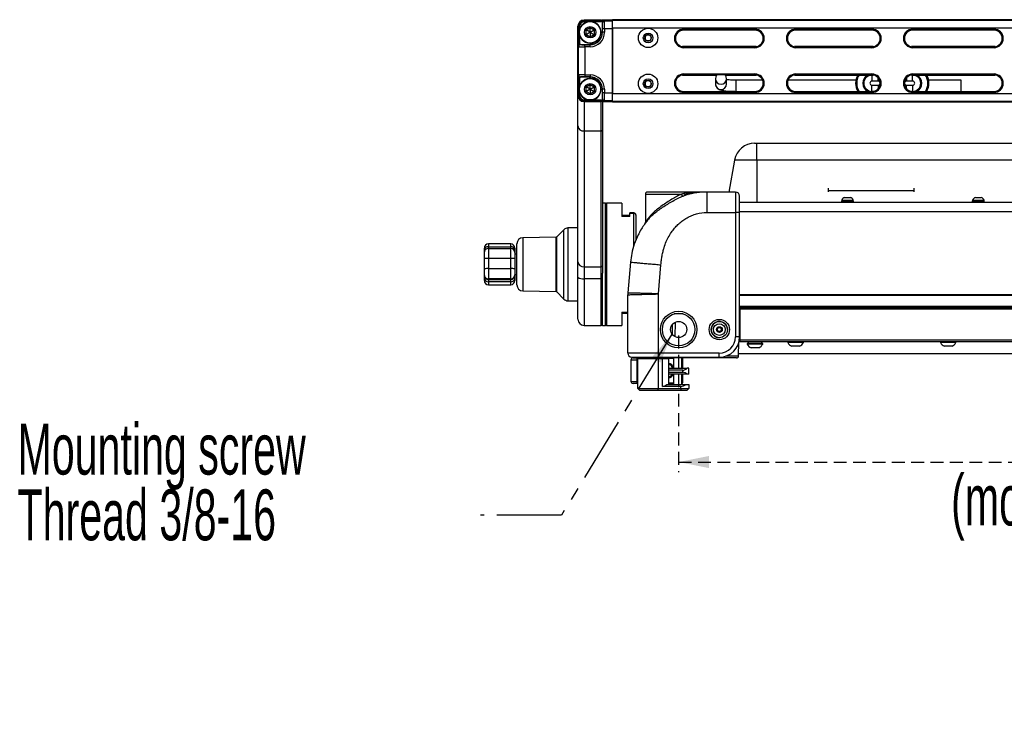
# Model space of a CAD drawing. Header units: millimetres. Extents: x 9 to 583, y 10 to 410.
# Tile 75 of 122: x 307 to 404, y 97 to 165. Entities that reach past the tile are written whole.
import ezdxf

# ---------------------------------------------------------------- set-up
doc = ezdxf.new("R2010")
doc.units = ezdxf.units.MM
doc.linetypes.add('CENTER', pattern=[10.16, 6.35, -1.27, 1.27, -1.27])
doc.linetypes.add('HIDDEN', pattern=[1.905, 1.27, -0.635])
doc.layers.add('DEFAULT_1', color=116, linetype='CENTER')
doc.layers.add('DEFAULT_2', color=5, linetype='HIDDEN')
doc.styles.add('SLDTEXTSTYLE0', font='TXT', dxfattribs={"width": 0.605})
doc.dimstyles.new('SLDDIMSTYLE0', dxfattribs={"dimtxt": 5, "dimasz": 3, "dimexe": 0, "dimexo": 0.0625, "dimgap": 1.25, "dimtad": 1, "dimlfac": 5, "dimrnd": 1e-09, "dimzin": 12, "dimdsep": 46, "dimtxsty": 'SLDTEXTSTYLE0', "dimsah": 1, "dimcen": 0.09, "dimadec": 0, "dimazin": 3, "dimtfac": 1, "dimtofl": 0, "dimtmove": 0, "dimatfit": 3, "dimfxl": 0, "dimfrac": 2, "dimtolj": 1, "dimtzin": 12, "dimarcsym": 0})
doc.dimstyles.new('SLDDIMSTYLE4', dxfattribs={"dimtxt": 0.18, "dimasz": 3, "dimexe": 0, "dimexo": 0.0625, "dimgap": 0, "dimtad": 0, "dimtih": 1, "dimtoh": 1, "dimdec": 0, "dimrnd": 1e-09, "dimzin": 0, "dimdsep": 46, "dimtxsty": 'Standard', "dimsah": 1, "dimcen": 0.09, "dimadec": 0, "dimazin": 0, "dimtfac": 3, "dimtdec": 0, "dimtofl": 0, "dimtmove": 0, "dimatfit": 3, "dimfxl": 0, "dimfrac": 2, "dimtolj": 1, "dimtzin": 0, "dimarcsym": 0})

# ---------------------------------------------------------------- blocks, each defined once
blk = doc.blocks.new('_D_3')
at = {"layer": 'DEFAULT_2'}
for p, q in [((372.063, 133.622), (372.062, 120.193)), ((500.023, 133.612), (500.022, 120.183)), ((372.062, 121.193), (500.022, 121.183))]:
    blk.add_line(p, q, dxfattribs=at)
for points in [[(372.062, 121.193), (375.062, 120.593), (375.062, 121.793)], [(500.022, 121.183), (497.022, 121.783), (497.022, 120.583)]]:
    blk.add_solid(points, dxfattribs=at)
at = {"layer": 'DEFAULT_2', "char_height": 5, "attachment_point": 1, "rotation": 359.99552, "style": 'SLDTEXTSTYLE0'}
for s, insert in [('639.8', (427.864, 127.637)), ('(mounting hole distance)', (398.846, 119.965))]:
    blk.add_mtext(s, dxfattribs=dict(at, insert=insert))
blk = doc.blocks.new('SW_NOTE_0_7')
at = {"layer": 'DEFAULT_1', "color": 0, "char_height": 5, "attachment_point": 1, "style": 'SLDTEXTSTYLE0'}
for s, insert in [('Mounting screw', (-45.506, 8.983)), ('Thread 3/8-16', (-45.506, 2.524))]:
    blk.add_mtext(s, dxfattribs=dict(at, insert=insert))

msp = doc.modelspace()

# ---------------------------------------------------------------- linework, layer by layer
at = {"color": 7, "linetype": 'Continuous', "lineweight": 25}
for p, q in [((362.7628, 164.6218), (362.8169, 164.5676)), ((364.4336, 164.6218), (362.7628, 164.6218)), ((362.7629, 164.6218), (364.4629, 164.6218)), ((362.8169, 164.5676), (364.7611, 164.5676)), ((362.8169, 164.4677), (362.8169, 164.5676)), ((364.4723, 164.6213), (364.4629, 164.6218)), ((364.5029, 164.6211), (364.5228, 164.6211)), ((364.5628, 164.6217), (364.5603, 164.6215)), ((365.5629, 164.6215), (364.5603, 164.6215)), ((364.7611, 164.5676), (364.77, 164.5587)), ((364.77, 164.5587), (365.5629, 164.5587)), ((506.5629, 164.662), (365.5629, 164.662)), ((365.5629, 164.662), (365.5629, 164.6218)), ((365.5629, 164.6218), (506.5629, 164.6218)), ((365.5629, 163.8218), (365.5629, 164.6218)), ((362.1629, 164.0219), (362.1629, 157.2217)), ((362.217, 163.9677), (362.1629, 164.0219)), ((362.1629, 157.2218), (362.1629, 164.0218)), ((362.217, 162.0235), (362.217, 163.9677)), ((362.317, 163.9677), (362.217, 163.9677)), ((362.3055, 163.5719), (362.3236, 163.5719)), ((362.9629, 163.6527), (363.3629, 163.8837)), ((362.9629, 163.1909), (362.9629, 163.6527)), ((363.3629, 163.4218), (362.9629, 163.6527)), ((363.3629, 163.8837), (363.7629, 163.6527)), ((363.3629, 163.4218), (363.3629, 163.8837)), ((363.3629, 163.4218), (363.7629, 163.6527)), ((363.7629, 163.6527), (363.7629, 163.1909)), ((364.5629, 163.4218), (364.5629, 164.366)), ((364.5701, 164.3587), (364.5629, 164.366)), ((364.7803, 163.7588), (364.5804, 163.7588)), ((364.5804, 163.4218), (364.5804, 163.7588)), ((365.5629, 163.7588), (364.7803, 163.7588)), ((364.7803, 163.7588), (364.7803, 163.4218)), ((365.5629, 157.4218), (365.5629, 163.8218)), ((365.5629, 163.7588), (365.5629, 157.4848)), ((372.5629, 163.7318), (379.5629, 163.7318)), ((372.5629, 163.7318), (372.5629, 163.6318)), ((379.5629, 163.6318), (372.5629, 163.6318)), ((379.5629, 163.6318), (379.5629, 163.7318)), ((383.5629, 163.7318), (391.0629, 163.7318)), ((383.5629, 163.7318), (383.5629, 163.6318)), ((391.0629, 163.6318), (383.5629, 163.6318)), ((391.0629, 163.6318), (391.0629, 163.7318)), ((395.0629, 163.7318), (403.0629, 163.7318)), ((395.0629, 163.7318), (395.0629, 163.6318)), ((403.0629, 163.6318), (395.0629, 163.6318)), ((403.0629, 163.6318), (403.0629, 163.7318)), ((362.2949, 163.4218), (362.3129, 163.4218)), ((363.3629, 163.4218), (362.9629, 163.1909)), ((363.3629, 162.9599), (362.9629, 163.1909)), ((363.3629, 163.4218), (363.3629, 162.9599)), ((363.3629, 163.4218), (363.7629, 163.1909)), ((363.7629, 163.1909), (363.3629, 162.9599)), ((364.5629, 163.4218), (364.5804, 163.4218)), ((364.7803, 163.4218), (364.5804, 163.4218)), ((368.7164, 162.8718), (368.8896, 163.1718)), ((368.8896, 162.5718), (368.7164, 162.8718)), ((368.8896, 163.1718), (369.2361, 163.1718)), ((369.2361, 163.1718), (369.4093, 162.8718)), ((369.4093, 162.8718), (369.2361, 162.5718)), ((371.7629, 162.9487), (371.7629, 162.6949)), ((362.2294, 162.0112), (362.217, 162.0235)), ((362.2294, 159.2324), (362.2294, 162.0112)), ((362.4187, 162.2218), (362.4293, 162.2111)), ((362.4187, 162.2218), (363.3629, 162.2218)), ((362.8293, 162.0043), (362.8293, 162.2043)), ((362.8293, 162.2043), (363.3629, 162.2043)), ((363.3629, 162.0043), (362.8293, 162.0043)), ((362.8293, 162.0043), (362.8293, 159.2393)), ((363.3629, 162.2218), (363.3629, 162.2043)), ((363.3629, 162.0043), (363.3629, 162.2043)), ((369.2361, 162.5718), (368.8896, 162.5718)), ((379.6897, 162.0218), (372.436, 162.0218)), ((372.5629, 161.9118), (372.5629, 162.0118)), ((372.5629, 162.0118), (379.5629, 162.0118)), ((379.5629, 161.9118), (372.5629, 161.9118)), ((379.5629, 162.0118), (379.5629, 161.9118)), ((391.1897, 162.0218), (383.436, 162.0218)), ((383.5629, 161.9118), (383.5629, 162.0118)), ((383.5629, 162.0118), (391.0629, 162.0118)), ((391.0629, 161.9118), (383.5629, 161.9118)), ((391.0629, 162.0118), (391.0629, 161.9118)), ((403.1897, 162.0218), (394.936, 162.0218)), ((395.0629, 161.9118), (395.0629, 162.0118)), ((395.0629, 162.0118), (403.0629, 162.0118)), ((403.0629, 161.9118), (395.0629, 161.9118)), ((403.0629, 162.0118), (403.0629, 161.9118)), ((362.217, 159.22), (362.2294, 159.2324)), ((362.217, 157.2758), (362.217, 159.22)), ((362.4293, 159.0324), (362.4187, 159.0218)), ((363.3629, 159.0218), (362.4187, 159.0218)), ((362.8293, 159.2393), (362.8293, 159.0393)), ((362.8293, 159.2393), (363.3629, 159.2393)), ((363.3629, 159.0393), (362.8293, 159.0393)), ((363.3629, 159.2393), (363.3629, 159.0393)), ((363.3629, 159.0218), (363.3629, 159.0393)), ((372.436, 159.2218), (375.811, 159.2218)), ((372.5629, 159.3318), (379.5629, 159.3318)), ((372.5629, 159.3318), (372.5629, 159.2318)), ((379.5629, 159.2318), (372.5629, 159.2318)), ((375.6777, 158.8652), (375.6777, 158.3451)), ((376.6443, 159.2218), (379.6897, 159.2218)), ((376.7777, 158.3451), (376.7777, 158.8652)), ((379.5629, 159.2318), (379.5629, 159.3318)), ((383.436, 159.2218), (391.1897, 159.2218)), ((383.5629, 159.3318), (391.0629, 159.3318)), ((383.5629, 159.3318), (383.5629, 159.2318)), ((391.0629, 159.2318), (383.5629, 159.2318)), ((391.0629, 159.2318), (391.0629, 159.3318)), ((391.0629, 159.2218), (391.0629, 158.6218)), ((394.936, 159.2218), (403.1897, 159.2218)), ((395.0629, 159.3318), (403.0629, 159.3318)), ((395.0629, 159.3318), (395.0629, 159.2318)), ((403.0629, 159.2318), (395.0629, 159.2318)), ((395.0629, 158.6218), (395.0629, 159.2218)), ((403.0629, 159.2318), (403.0629, 159.3318)), ((362.2949, 157.8218), (362.3129, 157.8218)), ((362.3055, 157.9719), (362.3236, 157.9719)), ((362.9629, 158.0527), (363.3629, 158.2837)), ((362.9629, 157.5909), (362.9629, 158.0527)), ((363.3629, 157.8218), (362.9629, 158.0527)), ((363.3629, 157.8218), (362.9629, 157.5909)), ((363.3629, 158.2837), (363.7629, 158.0527)), ((363.3629, 157.8218), (363.3629, 158.2837)), ((363.3629, 157.8218), (363.7629, 158.0527)), ((363.3629, 157.8218), (363.7629, 157.5909)), ((363.3629, 157.8218), (363.3629, 157.3599)), ((363.7629, 158.0527), (363.7629, 157.5909)), ((364.5629, 157.8218), (364.5804, 157.8218)), ((364.5629, 156.8776), (364.5629, 157.8218)), ((364.7803, 157.8218), (364.5804, 157.8218)), ((364.5804, 157.4848), (364.5804, 157.8218)), ((364.7803, 157.8218), (364.7803, 157.4848)), ((368.7164, 158.3718), (368.8896, 158.6718)), ((368.8896, 158.0718), (368.7164, 158.3718)), ((368.8896, 158.6718), (369.2361, 158.6718)), ((369.2361, 158.0718), (368.8896, 158.0718)), ((369.2361, 158.6718), (369.4093, 158.3718)), ((369.4093, 158.3718), (369.2361, 158.0718)), ((371.7629, 158.5487), (371.7629, 158.2949)), ((380.3153, 158.7218), (377.7277, 158.7218)), ((389.4912, 158.7218), (382.8105, 158.7218)), ((391.6629, 158.6218), (391.0629, 158.6218)), ((391.0629, 157.6218), (391.0629, 158.2218)), ((391.0629, 158.2218), (391.6629, 158.2218)), ((395.0629, 158.6218), (394.4629, 158.6218)), ((394.4629, 158.2218), (395.0629, 158.2218)), ((395.0629, 158.2218), (395.0629, 157.6218)), ((399.8277, 158.7218), (396.6345, 158.7218)), ((399.8277, 157.6218), (399.8277, 158.7218)), ((362.1629, 157.2217), (362.217, 157.2758)), ((362.1629, 154.2197), (362.1629, 157.2217)), ((362.317, 157.2758), (362.217, 157.2758)), ((363.3629, 157.3599), (362.9629, 157.5909)), ((363.7629, 157.5909), (363.3629, 157.3599)), ((364.5629, 156.8776), (364.5701, 156.8848)), ((364.7803, 157.4848), (364.5804, 157.4848)), ((364.7803, 157.4848), (365.5629, 157.4848)), ((365.5629, 156.6218), (365.5629, 157.4218)), ((372.5629, 157.5118), (372.5629, 157.6118)), ((372.5629, 157.6118), (379.5629, 157.6118)), ((379.5629, 157.5118), (372.5629, 157.5118)), ((377.7277, 157.6218), (379.6897, 157.6218)), ((379.5629, 157.6118), (379.5629, 157.5118)), ((383.436, 157.6218), (389.6772, 157.6218)), ((383.5629, 157.5118), (383.5629, 157.6118)), ((383.5629, 157.6118), (391.0629, 157.6118)), ((391.0629, 157.5118), (383.5629, 157.5118)), ((391.1897, 157.6218), (391.0629, 157.6218)), ((391.0629, 157.6118), (391.0629, 157.5118)), ((395.0629, 157.6218), (394.936, 157.6218)), ((395.0629, 157.5118), (395.0629, 157.6118)), ((395.0629, 157.6118), (403.0629, 157.6118)), ((403.0629, 157.5118), (395.0629, 157.5118)), ((396.4485, 157.6218), (399.8277, 157.6218)), ((403.0629, 157.6118), (403.0629, 157.5118)), ((362.8169, 156.6759), (362.7628, 156.6218)), ((364.4336, 156.6218), (362.7628, 156.6218)), ((362.7629, 156.6218), (364.4629, 156.6218)), ((362.7629, 156.6218), (362.7629, 153.7282)), ((362.8169, 156.7759), (362.8169, 156.6759)), ((364.7611, 156.6759), (362.8169, 156.6759)), ((364.4629, 156.6218), (364.4723, 156.6222)), ((364.4629, 153.7282), (364.4629, 156.6218)), ((364.5228, 156.6225), (364.5029, 156.6225)), ((364.5603, 156.622), (365.5629, 156.622)), ((364.5603, 156.622), (364.5628, 156.6219)), ((364.5629, 156.622), (364.5629, 153.8101)), ((364.77, 156.6849), (364.7611, 156.6759)), ((365.5629, 156.6849), (364.77, 156.6849)), ((506.5629, 156.6218), (365.5629, 156.6218)), ((365.5629, 156.6218), (365.5629, 156.5816)), ((365.5629, 156.5816), (506.5629, 156.5816)), ((362.1629, 140.8718), (362.1629, 154.2197)), ((362.7629, 153.7282), (364.4629, 153.7282)), ((362.7629, 153.7282), (362.7629, 140.3803)), ((364.4629, 140.3803), (364.4629, 153.7282)), ((364.5629, 153.8101), (364.5629, 140.4622)), ((379.5343, 152.5218), (379.7629, 152.5218)), ((379.7629, 150.8691), (379.7629, 152.5218)), ((379.7629, 152.5218), (425.5629, 152.5218)), ((393, 152.5343), (393, 152.5218)), ((394.3266, 152.5218), (394.3266, 152.5343)), ((377.5647, 150.8691), (377.0097, 147.7218)), ((379.7629, 150.8691), (377.5647, 150.8691)), ((425.5629, 150.8691), (379.7629, 150.8691)), ((386.8029, 147.8818), (386.8029, 148.1055)), ((395.2029, 147.8818), (395.2029, 148.1055)), ((368.7901, 147.5218), (368.7901, 144.7551)), ((372.6858, 147.7218), (368.9901, 147.7218)), ((372.8103, 147.6023), (372.624, 147.5761)), ((373.0807, 147.7218), (372.6858, 147.7218)), ((373.2307, 147.6364), (373.1123, 147.6274)), ((377.659, 147.7218), (374.8431, 147.7218)), ((386.8029, 147.7396), (386.8029, 147.8818)), ((386.8029, 147.8818), (395.2029, 147.8818)), ((388.3779, 147.1918), (388.9479, 147.1918)), ((395.2029, 147.7396), (395.2029, 147.8818)), ((401.2279, 147.1918), (401.7979, 147.1918)), ((364.8629, 146.6218), (364.5629, 146.6218)), ((364.8629, 140.6218), (364.8629, 146.6218)), ((366.4629, 146.6218), (364.9629, 146.6218)), ((366.4629, 146.6218), (366.4629, 145.3353)), ((378.059, 146.7218), (427.8129, 146.7218)), ((494.0339, 146.7129), (378.059, 146.7129)), ((388.0729, 146.8618), (388.0729, 146.7218)), ((388.0729, 146.8618), (389.2529, 146.8618)), ((388.0929, 146.9378), (388.0929, 146.8618)), ((388.0929, 146.9378), (389.2329, 146.9378)), ((389.2329, 146.8618), (389.2329, 146.9378)), ((389.2529, 146.7218), (389.2529, 146.8618)), ((400.9229, 146.8618), (400.9229, 146.7218)), ((400.9229, 146.8618), (402.1029, 146.8618)), ((400.9429, 146.9378), (400.9429, 146.8618)), ((400.9429, 146.9378), (402.0829, 146.9378)), ((402.0829, 146.8618), (402.0829, 146.9378)), ((402.1029, 146.7218), (402.1029, 146.8618)), ((367.2629, 145.4211), (366.4629, 145.4211)), ((367.2629, 145.3353), (366.4629, 145.3353)), ((367.6629, 145.6822), (367.2629, 145.6822)), ((367.2629, 145.615), (367.2629, 145.6822)), ((367.2629, 145.3353), (367.2629, 145.615)), ((367.6629, 145.615), (367.2629, 145.615)), ((367.8629, 145.4822), (367.8629, 145.4486)), ((367.8629, 145.4486), (367.8629, 143.0328)), ((374.8431, 145.7218), (377.659, 145.7218)), ((378.059, 145.7218), (377.659, 145.7218)), ((377.659, 145.7218), (377.659, 133.5018)), ((378.059, 133.5018), (378.059, 145.7218)), ((362.1629, 144.2218), (361.1839, 144.2047)), ((368.7601, 144.637), (368.7539, 144.6285)), ((368.9241, 144.8521), (368.7845, 144.6702)), ((360.0142, 143.289), (356.7524, 143.2321)), ((360.7701, 144.0291), (360.0418, 143.3007)), ((355.5629, 142.6218), (353.3629, 142.6218)), ((353.3629, 142.3536), (355.5629, 142.3536)), ((356.1629, 138.6114), (356.1629, 142.6322)), ((367.8629, 143.2218), (367.9588, 143.2218)), ((352.9629, 142.0072), (352.9629, 142.2218)), ((352.9629, 141.7884), (352.9629, 142.0072)), ((352.9629, 141.1941), (352.9629, 141.7884)), ((353.3629, 142.1884), (353.3629, 141.1979)), ((353.3629, 142.1884), (355.5629, 142.1884)), ((355.5629, 141.1979), (355.5629, 142.1884)), ((355.9629, 142.2218), (355.9629, 142.0072)), ((355.9629, 142.0072), (355.9629, 141.7884)), ((355.9629, 141.7884), (355.9629, 141.1941)), ((356.1629, 141.6218), (355.9629, 141.6218)), ((352.9629, 140.1942), (352.9629, 141.1941)), ((353.3629, 141.1979), (353.3629, 140.198)), ((355.5629, 141.1979), (353.3629, 141.1979)), ((355.5629, 140.198), (355.5629, 141.1979)), ((355.9629, 141.1941), (355.9629, 140.1942)), ((362.1629, 139.3529), (362.1629, 140.8718)), ((362.7629, 140.3803), (364.4629, 140.3803)), ((362.7629, 140.3803), (362.7629, 139.2119)), ((364.4629, 139.2119), (364.4629, 140.3803)), ((364.5629, 140.4622), (364.5629, 139.7564)), ((364.8629, 134.6218), (364.8629, 140.6218)), ((367.3318, 140.8389), (367.0666, 137.8088)), ((370.0705, 137.7218), (370.3203, 140.5775)), ((352.9629, 139.5885), (352.9629, 140.1942)), ((352.9629, 139.5393), (352.9629, 139.5885)), ((352.9629, 139.2518), (352.9629, 139.5393)), ((353.3629, 140.198), (353.3629, 139.1885)), ((353.3629, 140.198), (355.5629, 140.198)), ((355.5629, 139.1885), (355.5629, 140.198)), ((355.9629, 140.1942), (355.9629, 139.5885)), ((355.9629, 139.6218), (356.1629, 139.6218)), ((355.9629, 139.5885), (355.9629, 139.5393)), ((355.9629, 139.5393), (355.9629, 139.2518)), ((364.5629, 134.6218), (364.5629, 139.7564)), ((352.9629, 139.0218), (352.9629, 139.2518)), ((355.5629, 139.1885), (353.3629, 139.1885)), ((353.3629, 139.1885), (353.3629, 139.1393)), ((353.3629, 139.1393), (355.5629, 139.1393)), ((353.3629, 139.1393), (353.3629, 138.9093)), ((355.5629, 138.9093), (353.3629, 138.9093)), ((353.3629, 138.6218), (355.5629, 138.6218)), ((355.5629, 139.1393), (355.5629, 139.1885)), ((355.5629, 138.9093), (355.5629, 139.1393)), ((355.9629, 139.2518), (355.9629, 139.0218)), ((362.1629, 135.2218), (362.1629, 139.3529)), ((364.4629, 139.2119), (362.7629, 139.2119)), ((356.7524, 138.0115), (360.0142, 137.9546)), ((360.0418, 137.9429), (360.7701, 137.2145)), ((367.059, 131.9018), (367.059, 137.6345)), ((370.0705, 131.9018), (370.0705, 137.7218)), ((361.1839, 137.0389), (362.1629, 137.0218)), ((366.4629, 135.9083), (366.4629, 134.6218)), ((366.4629, 135.8225), (367.059, 135.8225)), ((372.4969, 135.7518), (371.6288, 135.7518)), ((494.0339, 136.4218), (378.059, 136.4218)), ((378.059, 136.3618), (378.0629, 136.3618)), ((378.0629, 136.3618), (378.0629, 136.2592)), ((378.1029, 136.3218), (378.0629, 136.3218)), ((378.0629, 136.2592), (378.0629, 133.2166)), ((378.0629, 136.1218), (378.1029, 136.1218)), ((378.1029, 136.0218), (378.0629, 136.0218)), ((378.1029, 135.7518), (378.0629, 135.7518)), ((378.1029, 136.3518), (378.1029, 136.2518)), ((378.1029, 136.3518), (494.0229, 136.3518)), ((378.1029, 136.2518), (494.0229, 136.2518)), ((378.1029, 133.2118), (378.1029, 136.2518)), ((362.7629, 134.6218), (364.4629, 134.6218)), ((364.5629, 134.6218), (364.8629, 134.6218)), ((364.9629, 134.6218), (366.4629, 134.6218)), ((371.7113, 133.5102), (371.749, 134.9508)), ((375.832, 134.2177), (375.9525, 134.4147)), ((375.9423, 134.0148), (375.832, 134.2177)), ((376.1732, 134.0089), (375.9423, 134.0148)), ((375.9525, 134.4147), (376.1834, 134.4088)), ((376.2937, 134.2059), (376.1732, 134.0089)), ((376.1834, 134.4088), (376.2937, 134.2059)), ((378.059, 133.5018), (377.659, 133.5018)), ((377.9546, 131.6166), (377.9903, 132.9821)), ((378.0629, 133.0218), (378.0006, 133.0218)), ((378.1029, 133.2718), (378.0629, 133.2718)), ((378.0629, 133.2166), (378.0629, 133.0218)), ((378.1029, 133.2118), (494.0229, 133.2118)), ((378.1029, 133.0118), (378.1029, 133.2118)), ((494.0229, 133.0118), (378.1029, 133.0118)), ((378.8029, 132.8518), (378.8029, 132.7758)), ((379.5629, 132.8518), (378.8029, 132.8518)), ((379.5629, 132.7758), (378.8029, 132.7758)), ((378.8829, 133.0118), (378.8829, 132.8518)), ((380.3229, 132.8518), (379.5629, 132.8518)), ((380.3229, 132.7758), (379.5629, 132.7758)), ((380.2429, 132.8518), (380.2429, 133.0118)), ((380.3229, 132.7758), (380.3229, 132.8518)), ((382.8029, 133.0118), (382.8029, 132.9358)), ((383.5629, 132.9358), (382.8029, 132.9358)), ((384.3229, 132.9358), (383.5629, 132.9358)), ((384.3229, 132.9358), (384.3229, 133.0118)), ((397.8029, 133.0118), (397.8029, 132.9358)), ((398.5629, 132.9358), (397.8029, 132.9358)), ((399.3229, 132.9358), (398.5629, 132.9358)), ((399.3229, 132.9358), (399.3229, 133.0118)), ((370.0705, 131.5018), (370.0705, 131.9018)), ((376.059, 131.9018), (370.0705, 131.9018)), ((376.059, 131.5018), (376.059, 131.9018)), ((494.1255, 131.8218), (377.9599, 131.8218)), ((379.5629, 132.4118), (379.1829, 132.4118)), ((379.9429, 132.4118), (379.5629, 132.4118)), ((383.5629, 132.5718), (383.1829, 132.5718)), ((383.9429, 132.5718), (383.5629, 132.5718)), ((398.5629, 132.5718), (398.1829, 132.5718)), ((398.9429, 132.5718), (398.5629, 132.5718)), ((367.3788, 131.2218), (367.3788, 129.1218)), ((367.5788, 131.4218), (367.9663, 131.4218)), ((367.96, 131.2218), (367.96, 129.1218)), ((367.9663, 131.4218), (368.1629, 131.4218)), ((370.0629, 131.3218), (368.0629, 131.3218)), ((368.0629, 128.4218), (368.0629, 131.3218)), ((368.1629, 131.4218), (370.0629, 131.4218)), ((368.1921, 131.4218), (368.1834, 131.5018)), ((370.0629, 131.3218), (370.0629, 131.4218)), ((370.0629, 131.4218), (370.4629, 131.4218)), ((370.4629, 131.3218), (370.0629, 131.3218)), ((370.0629, 131.3218), (370.0629, 128.4218)), ((370.0705, 131.5018), (376.059, 131.5018)), ((370.4629, 131.3218), (370.4629, 131.4218)), ((370.4629, 131.4218), (370.8689, 131.4218)), ((371.0629, 131.3218), (370.4629, 131.3218)), ((370.4629, 128.6218), (370.4629, 131.3218)), ((376.0629, 131.4218), (370.8689, 131.4218)), ((371.0629, 131.3828), (371.0629, 131.3218)), ((371.0629, 131.3218), (371.0629, 128.8218)), ((371.5629, 131.4218), (371.5629, 130.4218)), ((372.3629, 130.4218), (372.3629, 131.4218)), ((372.4524, 131.3818), (372.4501, 131.3818)), ((372.4525, 130.4218), (372.4525, 131.3818)), ((377.7546, 131.4218), (376.0629, 131.4218)), ((371.0629, 130.4218), (372.9101, 130.4218)), ((372.4629, 130.2218), (371.0629, 130.2218)), ((371.0629, 130.0218), (372.4629, 130.0218)), ((372.9101, 129.8218), (371.0629, 129.8218)), ((371.5629, 129.8218), (371.5629, 128.8218)), ((372.3629, 128.8218), (372.3629, 129.8218)), ((372.4525, 128.9618), (372.4525, 129.8218)), ((372.4629, 130.0218), (372.4629, 130.2218)), ((373.0629, 130.4218), (372.9101, 130.4218)), ((373.0629, 129.8218), (372.9101, 129.8218)), ((373.0629, 129.8218), (373.0629, 130.4218)), ((367.9663, 128.9218), (367.5788, 128.9218)), ((368.0629, 128.9218), (367.9663, 128.9218)), ((370.9101, 128.8218), (372.792, 128.8218)), ((371.5629, 128.9218), (371.0629, 128.9218)), ((372.4102, 128.9218), (372.3629, 128.9218)), ((372.4124, 128.9218), (372.4102, 128.9218)), ((372.4501, 128.9618), (372.4524, 128.9618)), ((372.792, 128.8218), (373.0629, 128.8218)), ((373.0629, 128.8218), (373.0629, 128.4218)), ((368.2629, 128.2218), (368.0629, 128.4218)), ((368.0629, 128.4218), (370.0629, 128.4218)), ((370.0629, 128.2218), (368.2629, 128.2218)), ((370.0629, 128.2218), (370.0629, 128.4218)), ((370.0629, 128.4218), (372.2629, 128.4218)), ((372.2629, 128.2218), (370.0629, 128.2218)), ((372.2629, 128.6218), (370.4629, 128.6218)), ((372.2629, 128.4218), (372.2629, 128.6218)), ((372.2629, 128.4218), (372.2629, 128.2218)), ((372.2629, 128.4218), (373.0629, 128.4218)), ((372.8629, 128.2218), (372.2629, 128.2218)), ((373.0629, 128.4218), (372.8629, 128.2218))]:
    msp.add_line(p, q, dxfattribs=at)
at = {"color": 8, "linetype": 'Continuous', "lineweight": 25}
for p, q in [((362.317, 163.9677), (362.317, 163.6381)), ((363.1466, 164.4677), (362.8169, 164.4677)), ((364.5906, 164.4677), (363.5791, 164.4677)), ((434.9139, 163.8218), (365.5629, 163.8218)), ((362.317, 163.2055), (362.317, 162.194)), ((362.317, 159.0496), (362.317, 158.0381)), ((391.6629, 158.6218), (391.6629, 158.9659)), ((394.4629, 158.9659), (394.4629, 158.6218)), ((377.7277, 157.6218), (377.7277, 158.7218)), ((391.6629, 158.2218), (391.6629, 157.8776)), ((394.4629, 157.8776), (394.4629, 158.2218)), ((362.317, 157.6055), (362.317, 157.2758)), ((365.5629, 157.4218), (434.9139, 157.4218)), ((391.0629, 157.6218), (391.0629, 157.6118)), ((395.0629, 157.6118), (395.0629, 157.6218)), ((362.8169, 156.7759), (363.1466, 156.7759)), ((363.5791, 156.7759), (364.5906, 156.7759)), ((379.7629, 150.8691), (379.7629, 146.7218)), ((368.7901, 147.5218), (372.333, 147.5218)), ((364.9629, 146.6218), (364.9629, 140.6218)), ((494.0339, 146.712), (378.059, 146.712)), ((367.6629, 145.615), (367.6629, 145.6822)), ((367.6629, 142.4597), (367.6629, 145.615)), ((494.0339, 145.7741), (378.059, 145.7741)), ((360.0142, 137.9546), (360.0142, 143.289)), ((360.0418, 143.3007), (360.0418, 137.9429)), ((360.7701, 143.6303), (360.7701, 144.0291)), ((360.7701, 137.2145), (360.7701, 143.6303)), ((361.1839, 144.2047), (361.1839, 143.7854)), ((361.1839, 143.7854), (361.1839, 137.0389)), ((353.3629, 142.6218), (353.3629, 142.3536)), ((353.3629, 142.3536), (353.3629, 142.1884)), ((355.5629, 142.3536), (355.5629, 142.6218)), ((355.5629, 142.1884), (355.5629, 142.3536)), ((356.7524, 143.2321), (356.7524, 142.9266)), ((356.7524, 142.9266), (356.7524, 138.0115)), ((364.9629, 140.6218), (364.9629, 134.6218)), ((353.3629, 138.9093), (353.3629, 138.6218)), ((355.5629, 138.6218), (355.5629, 138.9093)), ((362.7629, 139.2119), (362.7629, 134.6218)), ((364.4629, 134.6218), (364.4629, 139.2119)), ((378.059, 137.6741), (494.0339, 137.6741)), ((494.0339, 137.5694), (378.059, 137.5694)), ((378.059, 136.5218), (494.0339, 136.5218)), ((366.4629, 135.9083), (367.059, 135.9083)), ((378.0629, 136.2592), (378.059, 136.2592)), ((378.1029, 135.9392), (378.0629, 135.9392)), ((371.4629, 133.7021), (371.4629, 134.7414)), ((378.0386, 133.2166), (378.0629, 133.2166)), ((378.0629, 133.3692), (378.1029, 133.3692)), ((367.96, 131.2218), (367.3788, 131.2218)), ((368.0629, 131.2218), (367.96, 131.2218)), ((370.0629, 131.4218), (370.0629, 131.5)), ((371.5629, 131.3818), (371.0629, 131.3818)), ((372.4501, 131.3818), (372.3629, 131.3818)), ((372.4501, 131.3818), (372.4501, 130.4218)), ((372.4524, 130.4218), (372.4524, 131.3818)), ((372.4525, 131.3818), (372.4524, 131.3818)), ((376.0629, 131.4218), (376.0629, 131.5018)), ((376.7268, 131.6166), (377.9546, 131.6166)), ((372.4501, 129.8218), (372.4501, 128.9618)), ((372.4524, 128.9618), (372.4524, 129.8218)), ((367.3788, 129.1218), (367.96, 129.1218)), ((367.96, 129.1218), (368.0629, 129.1218)), ((371.0629, 128.9618), (371.5629, 128.9618)), ((372.3629, 128.9618), (372.4501, 128.9618)), ((372.4524, 128.9618), (372.4525, 128.9618))]:
    msp.add_line(p, q, dxfattribs=at)
at = {"color": 7, "linetype": 'Continuous', "lineweight": 25, "flags": 128}
msp.add_lwpolyline([(373.1879, 147.5379), (373.1795, 147.5378), (373.1704, 147.5412), (373.1609, 147.5481), (373.1511, 147.5582), (373.1412, 147.5715), (373.1313, 147.5876), (373.1216, 147.6064), (373.1123, 147.6274)], dxfattribs=at)
at = {"color": 7, "linetype": 'Continuous', "lineweight": 25}
for centre, radius in [((363.3629, 163.4218), 1.05), ((363.3629, 163.4218), 0.558), ((369.0629, 162.8718), 0.95), ((369.0629, 162.8718), 0.475), ((363.3629, 157.8218), 1.05), ((369.0629, 158.3718), 0.95), ((369.0629, 158.3718), 0.475), ((363.3629, 157.8218), 0.558), ((372.0629, 134.2118), 1.8), ((372.0629, 134.2118), 1.6), ((372.0629, 134.2218), 0.7938), ((376.0629, 134.2118), 1), ((376.0629, 134.2118), 0.8), ((376.0629, 134.2118), 0.57), ((376.0629, 134.2118), 0.285)]:
    msp.add_circle(centre, radius, dxfattribs=at)
for centre, radius, start, end in [((362.7629, 164.0218), 0.6, 90, 180), ((364.7701, 164.3587), 0.2, 90.020437, 179.979563), ((363.3629, 163.4218), 1.068, 180, 171.920128), ((363.3629, 163.4218), 1.068, 171.920128, 180), ((372.5629, 162.8218), 0.91, 90, 270), ((372.5629, 162.8218), 0.81, 90, 270), ((379.5629, 162.8218), 0.91, 270, 90), ((379.5629, 162.8218), 0.81, 270, 90), ((383.5629, 162.8218), 0.91, 90, 270), ((383.5629, 162.8218), 0.81, 90, 270), ((391.0629, 162.8218), 0.91, 270, 90), ((391.0629, 162.8218), 0.81, 270, 90), ((395.0629, 162.8218), 0.91, 90, 270), ((395.0629, 162.8218), 0.81, 90, 270), ((403.0629, 162.8218), 0.91, 270, 90), ((403.0629, 162.8218), 0.81, 270, 90), ((363.3629, 163.4218), 1.4175, 270, 0), ((363.3629, 163.4218), 1.2175, 270, 0), ((363.3629, 163.4218), 1.2, 270, 0), ((369.0629, 162.8718), 0.3, 150, 210), ((369.0629, 162.8718), 0.3, 90, 150), ((369.0629, 162.8718), 0.3, 210, 270), ((369.0629, 162.8718), 0.3, 30, 90), ((369.0629, 162.8718), 0.3, 270, 330), ((369.0629, 162.8718), 0.3, 330, 30), ((362.4294, 162.0111), 0.2, 90.020437, 179.979563), ((362.4294, 159.2325), 0.2, 180.020437, 269.979563), ((363.3629, 157.8218), 1.068, 180, 171.920128), ((363.3629, 157.8218), 1.4175, 0, 90), ((363.3629, 157.8218), 1.2175, 0, 90), ((363.3629, 157.8218), 1.2, 0, 90), ((372.5629, 158.4218), 0.91, 90, 270), ((372.5629, 158.4218), 0.81, 90, 270), ((376.2277, 158.8646), 0.5487, 137.993677, 42.006323), ((379.5629, 158.4218), 0.91, 270, 90), ((379.5629, 158.4218), 0.81, 270, 90), ((383.5629, 158.4218), 0.91, 90, 270), ((383.5629, 158.4218), 0.81, 90, 270), ((391.0629, 158.4218), 1.6, 150, 210.414365), ((391.0629, 158.4218), 0.8, 90, 270), ((391.0629, 158.4218), 0.91, 270, 90), ((391.0629, 158.4218), 0.81, 270, 90), ((395.0629, 158.4218), 0.91, 90, 270), ((395.0629, 158.4218), 0.81, 90, 270), ((395.0629, 158.4218), 0.8, 270, 90), ((395.0629, 158.4218), 1.6, 329.585635, 30), ((403.0629, 158.4218), 0.91, 270, 90), ((403.0629, 158.4218), 0.81, 270, 90), ((363.3629, 157.8218), 1.068, 171.920128, 180), ((369.0629, 158.3718), 0.3, 150, 210), ((369.0629, 158.3718), 0.3, 90, 150), ((369.0629, 158.3718), 0.3, 210, 270), ((369.0629, 158.3718), 0.3, 30, 90), ((369.0629, 158.3718), 0.3, 270, 330), ((369.0629, 158.3718), 0.3, 330, 30), ((391.0629, 158.4218), 0.2, 90, 270), ((391.6629, 158.4218), 0.2, 270, 90), ((394.4629, 158.4218), 0.2, 90, 270), ((395.0629, 158.4218), 0.2, 270, 90), ((362.7629, 157.2218), 0.6, 180, 270), ((364.7701, 156.8849), 0.2, 180.020437, 269.979563), ((362.7135, 154.28), 0.5539, 186.243546, 275.111074), ((364.4711, 153.8202), 0.0923, 264.888926, 353.756454), ((379.5343, 150.5218), 2, 90, 170), ((368.9901, 147.5218), 0.2, 90, 180), ((372.5629, 147.5545), 0.2322, 188.100261, 252.22756), ((374.8431, 140.1818), 7.54, 101.647631, 106.979375), ((372.6665, 147.5771), 0.1459, 9.936341, 82.408855), ((372.9662, 147.6516), 0.1635, 197.524909, 276.268399), ((372.9907, 147.6391), 0.1222, 354.481172, 42.568522), ((373.7706, 147.6502), 0.5401, 172.382138, 181.463204), ((373.3783, 147.6552), 0.1489, 187.25103, 222.083735), ((377.659, 147.3218), 0.4, 0, 90), ((388.6629, 146.5851), 0.6703, 115.1629, 148.253744), ((388.6629, 146.5851), 0.6703, 31.746256, 64.8371), ((401.5129, 146.5851), 0.6703, 115.1629, 148.253744), ((401.5129, 146.5851), 0.6703, 31.746256, 64.8371), ((364.9629, 146.5218), 0.1, 90, 180), ((367.6629, 145.4822), 0.2, 0, 90), ((367.6782, 145.4301), 0.1856, 5.713034, 94.752002), ((360.0135, 143.329), 0.04, 271, 315), ((361.1944, 143.6048), 0.6, 91, 135), ((353.3629, 142.2218), 0.4, 90, 180), ((353.3378, 141.9784), 0.3761, 86.185573, 175.593815), ((355.5629, 142.2218), 0.4, 0, 90), ((355.5879, 141.9784), 0.3761, 4.406185, 93.814427), ((356.7629, 142.6322), 0.6, 91, 180), ((353.3628, 141.7884), 0.4, 89.998702, 179.998702), ((355.5629, 141.7884), 0.4, 0.001298, 90.001298), ((353.2629, 130.6912), 10.5072, 89.45474, 91.636177), ((355.6628, 130.6912), 10.5072, 88.363823, 90.54526), ((362.7135, 140.932), 0.5539, 186.243546, 275.111074), ((364.4711, 140.4722), 0.0923, 264.888926, 353.756454), ((353.2629, 129.6913), 10.5072, 89.45474, 91.636177), ((353.3628, 139.5885), 0.4, 180.001298, 270.001298), ((353.3628, 139.5393), 0.4, 180.001298, 270.001298), ((355.6628, 129.6913), 10.5072, 88.363823, 90.54526), ((355.5629, 139.5885), 0.4, 269.998702, 359.998702), ((355.5629, 139.5393), 0.4, 269.998702, 359.998702), ((353.3362, 139.283), 0.3746, 184.77251, 274.085111), ((353.3629, 139.0218), 0.4, 180, 270), ((355.5895, 139.283), 0.3746, 265.914889, 355.22749), ((355.5629, 139.0218), 0.4, 270, 360), ((356.7629, 138.6114), 0.6, 180, 269), ((362.6211, 139.956), 0.7575, 232.769992, 280.783199), ((364.4865, 139.3359), 0.1262, 259.216801, 307.230008), ((360.0135, 137.9146), 0.04, 45, 89), ((369.059, 137.6345), 2, 175, 180), ((361.1944, 137.6388), 0.6, 225, 269), ((362.7629, 135.2218), 0.6, 180, 270), ((364.4629, 134.7218), 0.1, 270, 0), ((364.9629, 134.7218), 0.1, 180, 270), ((376.0629, 134.2118), 0.8, 360, 202.522674), ((376.0629, 134.2118), 0.8, 202.522674, 270), ((376.0629, 134.2118), 0.2, 148.533991, 208.533991), ((376.0629, 134.2118), 0.2, 208.533991, 268.533991), ((376.0629, 134.2118), 0.2, 88.533991, 148.533991), ((376.0629, 134.2118), 0.2, 268.533991, 328.533991), ((376.0629, 134.2118), 0.2, 28.533991, 88.533991), ((376.0629, 134.2118), 0.2, 328.533991, 28.533991), ((376.059, 133.5018), 1.6, 270, 0), ((376.059, 133.5018), 2, 270, 0), ((379.5629, 133.1888), 0.865, 208.523786, 243.940169), ((379.5629, 133.1888), 0.865, 296.059831, 331.476214), ((383.5629, 133.3488), 0.865, 208.523786, 243.940169), ((383.5629, 133.3488), 0.865, 296.059831, 331.476214), ((398.5629, 133.3488), 0.865, 208.523786, 243.940169), ((398.5629, 133.3488), 0.865, 296.059831, 331.476214), ((367.459, 131.9018), 0.4, 180, 270), ((367.5788, 131.2218), 0.2, 90, 180), ((369.5628, 131.2717), 1.6035, 174.630763, 181.785084), ((368.1629, 131.3218), 0.1, 90, 180), ((368.3711, 131.6218), 0.2, 217.706728, 270), ((370.9629, 131.3218), 0.1, 0, 90), ((371.1029, 131.3828), 0.04, 103.05419, 180), ((371.0472, 130.372), 0.3998, 7.159387, 87.757653), ((372.4101, 131.3818), 0.04, 359.979637, 89.979623), ((372.4124, 131.3818), 0.04, 359.979637, 89.979623), ((372.4125, 131.3818), 0.04, 0, 90), ((377.7546, 131.6218), 0.2, 270, 358.5), ((371.1029, 130.4608), 0.04, 180, 256.94581), ((371.1029, 129.7828), 0.04, 103.05419, 180), ((371.0472, 129.9716), 0.3998, 272.238692, 337.998458), ((372.4629, 130.8218), 0.6, 270, 318.189685), ((372.4629, 129.4218), 0.6, 41.810315, 90), ((367.5788, 129.1218), 0.2, 180, 270), ((369.5628, 129.0718), 1.6035, 178.214916, 185.369237), ((370.4629, 129.2218), 0.6, 270, 318.189685), ((371.1029, 128.8608), 0.04, 180, 256.94581), ((372.2629, 129.4218), 0.8, 270, 311.409622), ((372.4101, 128.9618), 0.04, 270.020377, 0.020363), ((372.4124, 128.9618), 0.04, 270.020377, 0.020363), ((372.4125, 128.9618), 0.04, 270, 0)]:
    msp.add_arc(centre, radius, start, end, dxfattribs=at)
at = {"color": 8, "linetype": 'Continuous', "lineweight": 25}
for centre, radius, start, end in [((391.0629, 158.4218), 1.5, 147.769047, 212.683639), ((391.0629, 158.4218), 0.9, 117.266044, 244.158067), ((395.0629, 158.4218), 0.9, 295.841933, 62.733956), ((395.0629, 158.4218), 1.5, 327.316361, 32.230953), ((376.2277, 158.3478), 0.55, 180.280938, 359.719062), ((371.0434, 130.372), 0.4998, 5.718064, 87.76955), ((371.1007, 130.4459), 0.0379, 180.139692, 219.471036), ((371.0435, 129.9715), 0.4997, 272.223347, 342.569251)]:
    msp.add_arc(centre, radius, start, end, dxfattribs=at)
at = {"color": 7, "linetype": 'Continuous', "lineweight": 25}
for centre, major_axis, ratio, start_param, end_param in [((362.7629, 164.0217), (0.4244, -0.4244), 0.9996955, 2.3563468, 3.9268385), ((362.8171, 163.9676), (-0.4244, 0.4244), 0.9997969, 5.4979394, 7.0684312), ((364.4336, 164.6211), (0.04, 0), 0.0174551, 0.5235988, 1.5707963), ((364.5029, 164.6218), (0.04, 0), 0.0174551, 3.6651914, 4.712389), ((364.5228, 164.6218), (0.04, 0), 0.0174551, 4.712389, 5.9266302), ((364.7699, 163.7588), (0, 0.8), 0.0130913, 4.712389, 6.265732), ((362.8171, 163.9676), (0.3537, -0.3537), 0.9996955, 2.3563468, 3.9268385), ((364.7629, 164.3659), (-0.1415, 0.1415), 0.9996955, 0.2518459, 0.7852459), ((364.5699, 163.7588), (0, 0.6), 0.0174551, 4.712389, 6.265732), ((362.8293, 162.0113), (0.6, 0), 0.0116367, 3.1590459, 4.712389), ((362.4187, 162.0218), (-0.1415, 0.1415), 0.9996955, 5.4979394, 6.0313394), ((362.8293, 162.2113), (0.4, 0), 0.0174551, 3.1590459, 4.712389), ((362.8293, 159.2323), (0.6, 0), 0.0116367, 1.5707963, 3.1241394), ((362.4187, 159.2218), (0.1415, 0.1415), 0.9996955, 3.3934385, 3.9268385), ((362.8293, 159.0323), (0.4, 0), 0.0174551, 1.5707963, 3.1241394), ((362.7629, 157.2219), (0.4244, 0.4244), 0.9996955, 2.3563468, 3.9268385), ((362.8171, 157.276), (0.4244, 0.4244), 0.9997969, 2.3563468, 3.9268385), ((362.8171, 157.276), (0.3537, 0.3537), 0.9996955, 2.3563468, 3.9268385), ((364.7629, 156.8777), (-0.1415, -0.1415), 0.9996955, 5.4979394, 6.0313394), ((364.5699, 157.4848), (0, 0.6), 0.0174551, 3.1590459, 4.712389), ((364.7699, 157.4848), (0, 0.8), 0.0130913, 3.1590459, 4.712389), ((364.4336, 156.6225), (0.04, 0), 0.0174551, 4.712389, 5.7595865), ((364.5029, 156.6218), (0.04, 0), 0.0174551, 1.5707963, 2.6179939), ((364.5228, 156.6218), (0.04, 0), 0.0174551, 0.3565552, 1.5707963)]:
    msp.add_ellipse(centre, major_axis=major_axis, ratio=ratio, start_param=start_param, end_param=end_param, dxfattribs=at)
for points, knots in [([(364.5906, 164.4677), (364.6004, 164.4817), (364.6219, 164.5126), (364.6715, 164.5484), (364.7194, 164.5648), (364.7517, 164.5675), (364.7608, 164.5676), (364.7611, 164.5676)], [0, 0, 0, 0, 0.2207841, 0.4856743, 0.8546474, 0.9945297, 1, 1, 1, 1]), ([(362.217, 162.0235), (362.217, 162.0239), (362.2171, 162.033), (362.2199, 162.0652), (362.2362, 162.1132), (362.2721, 162.1627), (362.3029, 162.1842), (362.317, 162.194)], [0, 0, 0, 0, 0.0054703, 0.1453526, 0.5143257, 0.7792159, 1, 1, 1, 1]), ([(362.317, 159.0496), (362.3029, 159.0594), (362.2721, 159.0809), (362.2362, 159.1304), (362.2199, 159.1783), (362.2171, 159.2106), (362.217, 159.2197), (362.217, 159.22)], [0, 0, 0, 0, 0.2207841, 0.4856743, 0.8546474, 0.9945297, 1, 1, 1, 1]), ([(377.7277, 158.7218), (377.6763, 158.722), (377.5269, 158.7225), (377.2827, 158.7287), (377.0205, 158.7425), (376.8477, 158.7552), (376.7827, 158.7634), (376.7777, 158.764)], [0, 0, 0, 0, 0.1462472, 0.4252414, 0.7030085, 0.9769158, 1, 1, 1, 1]), ([(375.6777, 158.3451), (375.6834, 158.2841), (375.6941, 158.1688), (375.77, 158.0225), (375.8645, 157.9144), (375.9678, 157.8392), (376.0732, 157.7873), (376.1965, 157.7457), (376.3549, 157.7101), (376.5685, 157.6784), (376.8284, 157.6529), (377.119, 157.6346), (377.425, 157.6237), (377.6305, 157.6224), (377.7277, 157.6218)], [0, 0, 0, 0, 0.0651319, 0.12307324, 0.17587717, 0.22745736, 0.28259576, 0.35011722, 0.45248932, 0.56732361, 0.67573142, 0.78948381, 0.9005137, 1, 1, 1, 1]), ([(364.7611, 156.6759), (364.7608, 156.6759), (364.7517, 156.6761), (364.7194, 156.6788), (364.6715, 156.6951), (364.6219, 156.731), (364.6004, 156.7619), (364.5906, 156.7759)], [0, 0, 0, 0, 0.0054703, 0.14535257, 0.51432567, 0.77921593, 1, 1, 1, 1]), ([(369.2644, 145.2539), (369.2644, 145.2539), (369.3651, 145.3648), (369.5967, 145.5859), (370.0114, 145.9088), (370.482, 146.2307), (370.9792, 146.5439), (371.4949, 146.846), (372.0034, 147.1225), (372.3332, 147.2648), (372.492, 147.3334)], [0, 0, 0, 0, 0.0000029, 0.1426857, 0.2893404, 0.4329023, 0.5804528, 0.7208685, 0.8655487, 1, 1, 1, 1]), ([(372.333, 147.5218), (372.1822, 147.4504), (371.8748, 147.3049), (371.3929, 147.0187), (370.9082, 146.7101), (370.4313, 146.3859), (369.9893, 146.06), (369.588, 145.7291), (369.381, 145.5032), (369.2761, 145.3887)], [0, 0, 0, 0, 0.1344478, 0.274051, 0.4185528, 0.5617092, 0.7090161, 0.8525134, 1, 1, 1, 1]), ([(372.6241, 147.576), (372.598, 147.572), (372.5056, 147.5576), (372.4052, 147.5368), (372.333, 147.5218)], [0, 0, 0, 0, 0.281824, 1, 1, 1, 1]), ([(372.492, 147.3334), (372.595, 147.3721), (372.698, 147.4107), (372.7935, 147.4377), (372.7935, 147.4377)], [0, 0, 0, 0, 0.9999679, 1, 1, 1, 1]), ([(374.8431, 147.7218), (374.5115, 147.7108), (373.8178, 147.6877), (373.1449, 147.5236), (372.7936, 147.4379)], [0, 0, 0, 0, 0.4778524, 1, 1, 1, 1]), ([(373.1123, 147.6274), (373.0803, 147.6248), (372.9914, 147.6176), (372.8889, 147.609), (372.8277, 147.6038), (372.8103, 147.6023)], [0, 0, 0, 0, 0.2870076, 0.79681973, 1, 1, 1, 1]), ([(372.984, 147.489), (372.967, 147.4848), (372.9221, 147.4736), (372.8668, 147.4565), (372.8324, 147.4459)], [0, 0, 0, 0, 0.3777731, 1, 1, 1, 1]), ([(373.2352, 147.7218), (373.2039, 147.7218), (373.152, 147.7218), (373.1009, 147.7218), (373.0807, 147.7218)], [0, 0, 0, 0, 0.605198, 1, 1, 1, 1]), ([(374.8431, 147.7218), (374.8404, 147.7218), (374.8328, 147.7218), (374.6921, 147.7216), (374.29, 147.7155), (373.7594, 147.6874), (373.3634, 147.6492), (373.2307, 147.6364)], [0, 0, 0, 0, 0.0049346, 0.0140915, 0.261472, 0.752387, 1, 1, 1, 1]), ([(374.8431, 147.7218), (374.8405, 147.7218), (374.7065, 147.7218), (374.4321, 147.7218), (374.0277, 147.7218), (373.626, 147.7218), (373.364, 147.7218), (373.2352, 147.7218)], [0, 0, 0, 0, 0.0047269, 0.2514717, 0.514675, 0.7614607, 1, 1, 1, 1]), ([(374.8431, 147.7218), (374.8431, 147.7153), (374.8431, 147.7019), (374.8431, 147.5907), (374.8431, 147.4062), (374.8431, 147.146), (374.8431, 146.8262), (374.8431, 146.4678), (374.8431, 146.095), (374.8431, 145.8438), (374.8431, 145.7218)], [0, 0, 0, 0, 0.116516, 0.2400113, 0.3686408, 0.5, 0.6313592, 0.7599887, 0.883484, 1, 1, 1, 1]), ([(377.659, 147.7218), (377.659, 147.7218), (377.659, 147.7218), (377.659, 147.6452), (377.659, 147.3134), (377.659, 146.8024), (377.659, 146.2409), (377.659, 145.8693), (377.659, 145.7218)], [0, 0, 0, 0, 0.0000038, 0.2146939, 0.4293878, 0.6440816, 0.8587755, 1, 1, 1, 1]), ([(378.059, 145.7218), (378.059, 145.8397), (378.059, 146.137), (378.059, 146.5869), (378.059, 146.9929), (378.059, 147.2687), (378.059, 147.3041), (378.059, 147.3218)], [0, 0, 0, 0, 0.1412246, 0.3559184, 0.5706123, 0.7853061, 1, 1, 1, 1]), ([(369.2643, 145.2542), (369.1514, 145.1249), (368.9269, 144.8681), (368.6133, 144.4399), (368.3284, 143.991), (367.9995, 143.3783), (367.6882, 142.6212), (367.4385, 141.7197), (367.3664, 141.1248), (367.3318, 140.8389)], [0, 0, 0, 0, 0.1054587, 0.2095246, 0.3255173, 0.4313535, 0.6352941, 0.8247749, 1, 1, 1, 1]), ([(369.2643, 145.2541), (369.2705, 145.2625), (369.283, 145.2794), (369.2902, 145.3127), (369.2891, 145.3495), (369.2804, 145.3757), (369.2761, 145.3887)], [0, 0, 0, 0, 0.2499763, 0.4999684, 0.7499763, 1, 1, 1, 1]), ([(370.3203, 140.5775), (370.3355, 140.7297), (370.3652, 141.0272), (370.4343, 141.4601), (370.5205, 141.8692), (370.6474, 142.3345), (370.8336, 142.8487), (371.1034, 143.3988), (371.4087, 143.8741), (371.7376, 144.2802), (372.0844, 144.6283), (372.4678, 144.9397), (372.8913, 145.2108), (373.3454, 145.4293), (373.9899, 145.6554), (374.5012, 145.6952), (374.8431, 145.7218)], [0, 0, 0, 0, 0.0607864, 0.1187553, 0.1740517, 0.226843, 0.3102639, 0.3909042, 0.4697701, 0.5341713, 0.5981959, 0.6646516, 0.7300617, 0.797467, 0.8645637, 1, 1, 1, 1]), ([(368.789, 144.7537), (368.7894, 144.751), (368.7918, 144.7348), (368.7899, 144.7171), (368.7859, 144.7031), (368.7856, 144.7023)], [0, 0, 0, 0, 0.1616813, 0.9473352, 1, 1, 1, 1]), ([(367.3318, 140.8389), (367.3414, 140.8381), (367.3614, 140.8363), (367.5277, 140.8218), (367.8034, 140.7977), (368.1921, 140.7637), (368.6699, 140.7219), (369.2056, 140.675), (369.7626, 140.6263), (370.1381, 140.5934), (370.3203, 140.5775)], [0, 0, 0, 0, 0.116516, 0.2400113, 0.3686408, 0.5, 0.6313592, 0.7599887, 0.883484, 1, 1, 1, 1]), ([(367.059, 137.6345), (367.059, 137.6345), (367.059, 137.6345), (367.075, 137.6341), (367.1653, 137.6379), (367.3473, 137.6424), (367.6073, 137.6496), (367.9115, 137.6595), (368.2596, 137.6684), (368.6424, 137.68), (369.0865, 137.695), (369.5581, 137.6997), (369.8915, 137.7073), (370.0618, 137.7211), (370.0705, 137.7218)], [0, 0, 0, 0, 0.0000025, 0.0722508, 0.1795557, 0.2868629, 0.3936549, 0.5004516, 0.5843303, 0.6862822, 0.7882345, 0.8913677, 0.9944441, 1, 1, 1, 1]), ([(370.0705, 137.7218), (370.0612, 137.7216), (369.8866, 137.7177), (369.5417, 137.7409), (369.0557, 137.7501), (368.5938, 137.7654), (368.1762, 137.7757), (367.8075, 137.7878), (367.5049, 137.7959), (367.2747, 137.8029), (367.1038, 137.8077), (367.0799, 137.8084), (367.0666, 137.8088)], [0, 0, 0, 0, 0.005893, 0.1112335, 0.2195764, 0.3247989, 0.4330238, 0.5390375, 0.6481357, 0.7539851, 0.8629164, 1, 1, 1, 1]), ([(370.0705, 131.9018), (370.0705, 131.9018), (369.8444, 131.9018), (369.4504, 131.9018), (368.9113, 131.9018), (368.4616, 131.9018), (368.0536, 131.9018), (367.7064, 131.9018), (367.4224, 131.9018), (367.217, 131.9018), (367.0841, 131.9018), (367.0675, 131.9018), (367.059, 131.9018)], [0, 0, 0, 0, 0.0000025, 0.1438301, 0.2496416, 0.3584904, 0.4640265, 0.5726008, 0.6779028, 0.7862439, 0.8915925, 1, 1, 1, 1]), ([(367.459, 131.5018), (367.4663, 131.5018), (367.4808, 131.5018), (367.5942, 131.5018), (367.7733, 131.5018), (368.0172, 131.5018), (368.3197, 131.5018), (368.6711, 131.5018), (369.063, 131.5018), (369.5306, 131.5018), (369.8739, 131.5018), (370.0705, 131.5018)], [0, 0, 0, 0, 0.1067875, 0.2135755, 0.3203511, 0.4271283, 0.534185, 0.6412436, 0.7486456, 0.8560489, 1, 1, 1, 1])]:
    msp.add_open_spline(points, degree=3, knots=knots, dxfattribs=at)
msp.add_open_spline([(372.7938, 147.438), (372.7782, 147.4363), (372.747, 147.4329), (372.6975, 147.461), (372.6531, 147.5093), (372.6337, 147.5539), (372.624, 147.5761)], degree=3, dxfattribs=at)
at = {"color": 8, "linetype": 'Continuous', "lineweight": 25}
for points, knots in [([(369.276, 145.3889), (369.2099, 145.3082), (369.0901, 145.1617), (368.9513, 144.9747), (368.8434, 144.8229), (368.7808, 144.7297), (368.7956, 144.7514), (368.798, 144.7551)], [0, 0, 0, 0, 0.2478877, 0.4495235, 0.656109, 0.9419754, 1, 1, 1, 1]), ([(368.1934, 131.5018), (368.197, 131.4756), (368.2007, 131.4491), (368.2074, 131.422), (368.2075, 131.4218)], [0, 0, 0, 0, 0.9914115, 1, 1, 1, 1])]:
    msp.add_open_spline(points, degree=3, knots=knots, dxfattribs=at)

# ---------------------------------------------------------------- block references
at = {"layer": 'DEFAULT_1'}
msp.add_blockref('SW_NOTE_0_7', (352.5856, 115.9799), dxfattribs=at)

# ---------------------------------------------------------------- dimensions: what is measured, and where the dimension line sits
at = {"layer": 'DEFAULT_2'}
dim = msp.add_linear_dim(base=(500.0212, 113.5122), p1=(372.0629, 134.2218), p2=(500.0229, 134.2118), angle=359.995522, dimstyle='SLDDIMSTYLE0', dxfattribs=at)
dim.commit()
dim.dimension.update_dxf_attribs({"geometry": '_D_3', "text_midpoint": (436.4562, 113.5172), "dimtype": 160})

# ---------------------------------------------------------------- leaders
at = {"layer": 'DEFAULT_1'}
msp.add_leader([(371.4064, 133.7756), (360.5509, 115.9799), (352.5856, 115.9799)], dimstyle='SLDDIMSTYLE4', dxfattribs=at)

doc.saveas('drawing.dxf')
